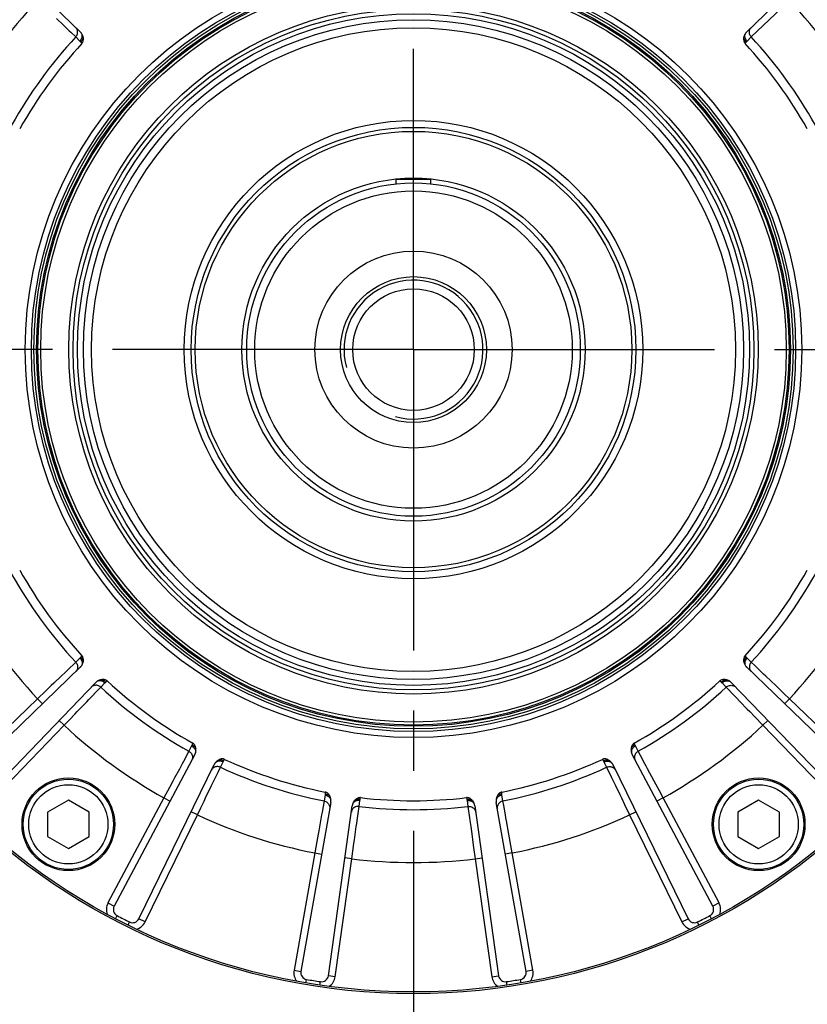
# Model space of a CAD drawing. Header units: millimetres. Extents: x 0 to 420, y 0 to 297.
# Tile 38 of 45: x 311 to 334, y 154 to 183. Entities that reach past the tile are written whole.
import ezdxf
from ezdxf.enums import TextEntityAlignment as Align

# ---------------------------------------------------------------- set-up
doc = ezdxf.new("R2010")
doc.units = ezdxf.units.MM
doc.header["$LTSCALE"] = 23.1
doc.linetypes.add('CENTER', pattern=[0.6, 0.375, -0.075, 0.075, -0.075])
doc.layers.get('0').update_dxf_attribs({"linetype": 'CONTINUOUS'})
for name, color, linetype in [('AXIS', 7, 'CONTINUOUS'), ('COMPONENTS', 7, 'CONTINUOUS'), ('DIMENSION', 7, 'CONTINUOUS')]:
    doc.layers.add(name, color=color, linetype=linetype)
doc.styles.get("Standard").update_dxf_attribs({"font": 'arial.ttf'})
doc.styles.add('TEXTSTYLE_4', font='gdt')
doc.dimstyles.new('DIMSTYLE_2', dxfattribs={"dimtxt": 3, "dimasz": 3, "dimexe": 0.18, "dimexo": 0.0625, "dimgap": 0.09, "dimtad": 1, "dimtih": 1, "dimtoh": 1, "dimlfac": 5, "dimdsep": 46, "dimtxsty": 'STANDARD', "dimblk": '_FILLED', "dimblk1": '_FILLED', "dimblk2": '_FILLED', "dimcen": 0.09, "dimadec": 0, "dimazin": 0, "dimtol": 1, "dimtp": 0.2, "dimtm": 0.2, "dimtfac": 1, "dimtofl": 0, "dimtmove": 0, "dimatfit": 3, "dimldrblk": '_FILLED', "dimfxl": 1, "dimtolj": 1, "dimarcsym": 0})

# ---------------------------------------------------------------- blocks, each defined once
blk = doc.blocks.new('_FILLED')
at = {"color": 0, "linetype": 'BYBLOCK'}
blk.add_solid([(0, 0), (-1, 0.2), (-1, -0.2)], dxfattribs=at)
blk = doc.blocks.new('*D1')
at = {"layer": 'DIMENSION', "color": 2, "linetype": 'CONTINUOUS'}
for p, q in [((286.305, 197.827), (259.991, 197.827)), ((288.305, 197.827), (286.305, 197.827)), ((298.372, 190.588), (288.305, 197.827))]:
    blk.add_line(p, q, dxfattribs=at)
at = {"layer": 'DIMENSION', "color": 2, "linetype": 'CONTINUOUS', "xscale": 3, "yscale": 3, "zscale": 3, "rotation": 324.2840328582}
blk.add_blockref('_FILLED', (298.372, 190.588), dxfattribs=at)
at = {"layer": 'DIMENSION', "color": 2, "linetype": 'CONTINUOUS', "style": 'TEXTSTYLE_4'}
for s, p in [('`', (277.483, 198.577)), ('n', (266.991, 198.577))]:
    blk.add_text(s, height=3, dxfattribs=at).set_placement(p, align=Align.RIGHT)
at = {"layer": 'DIMENSION', "color": 2, "linetype": 'CONTINUOUS'}
for s, p in [('300', (273.983, 198.577)), ('0.2', (283.305, 198.577))]:
    blk.add_text(s, height=3, dxfattribs=at).set_placement(p, align=Align.RIGHT)
blk = doc.blocks.new('*D2')
at = {"layer": 'DIMENSION', "color": 2, "linetype": 'CONTINUOUS'}
for p, q in [((286.305, 197.827), (259.991, 197.827)), ((288.305, 197.827), (286.305, 197.827)), ((298.372, 190.588), (288.305, 197.827))]:
    blk.add_line(p, q, dxfattribs=at)
at = {"layer": 'DIMENSION', "color": 2, "linetype": 'CONTINUOUS', "xscale": 3, "yscale": 3, "zscale": 3, "rotation": 324.2840328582}
blk.add_blockref('_FILLED', (298.372, 190.588), dxfattribs=at)
at = {"layer": 'DIMENSION', "color": 2, "linetype": 'CONTINUOUS', "style": 'TEXTSTYLE_4'}
for s, p in [('`', (277.483, 198.577)), ('n', (266.991, 198.577))]:
    blk.add_text(s, height=3, dxfattribs=at).set_placement(p, align=Align.RIGHT)
at = {"layer": 'DIMENSION', "color": 2, "linetype": 'CONTINUOUS'}
for s, p in [('300', (273.983, 198.577)), ('0.2', (283.305, 198.577))]:
    blk.add_text(s, height=3, dxfattribs=at).set_placement(p, align=Align.RIGHT)

msp = doc.modelspace()

# ---------------------------------------------------------------- linework, layer by layer
at = {"layer": 'AXIS', "color": 2, "linetype": 'CENTER'}
for q in [(322.73009, 204.05723), (291.74775, 173.07489), (353.71243, 173.07489), (322.73009, 142.09255)]:
    msp.add_line((322.73009, 173.07489), q, dxfattribs=at)
msp.add_circle((322.73009, 173.07489), 30, dxfattribs=at)
at = {"layer": 'COMPONENTS', "color": 7, "linetype": 'CONTINUOUS'}
for p, q in [((309.58115, 185.65814), (313.13658, 182.22471)), ((332.3236, 182.22471), (335.87903, 185.65814)), ((323.23009, 177.97489), (322.23009, 177.97489)), ((313.13658, 163.92507), (309.58115, 160.49163)), ((335.87903, 160.49163), (332.32361, 163.92507)), ((310.14684, 159.92595), (313.58027, 163.48137)), ((331.87991, 163.48138), (335.31335, 159.92595)), ((316.43357, 161.40834), (314.11315, 157.04426)), ((331.34704, 157.04426), (329.02662, 161.40833)), ((314.82595, 156.68106), (316.99266, 161.12346)), ((328.46753, 161.12347), (330.63423, 156.68106)), ((312.79652, 160.09532), (312.19652, 159.74891)), ((313.39652, 159.74891), (312.79652, 160.09532)), ((320.34691, 160.03361), (319.48863, 155.16607)), ((320.27878, 155.04092), (320.96666, 159.93544)), ((324.49353, 159.93545), (325.18141, 155.04092)), ((325.97156, 155.16607), (325.11328, 160.0336)), ((332.66366, 160.09532), (332.06366, 159.74891)), ((333.26366, 159.74891), (332.66366, 160.09532)), ((312.19652, 159.74891), (312.19652, 159.05609)), ((313.39652, 159.05609), (313.39652, 159.74891)), ((332.06366, 159.74891), (332.06366, 159.05609)), ((333.26366, 159.05609), (333.26366, 159.74891)), ((312.19652, 159.05609), (312.79652, 158.70968)), ((312.79652, 158.70968), (313.39652, 159.05609)), ((332.06366, 159.05609), (332.66366, 158.70968)), ((332.66366, 158.70968), (333.26366, 159.05609))]:
    msp.add_line(p, q, dxfattribs=at)
at = {"layer": 'COMPONENTS', "color": 9, "linetype": 'CONTINUOUS'}
for p, q in [((332.4537, 182.07786), (333.31161, 182.90191)), ((312.45082, 182.61153), (312.65099, 182.41925)), ((312.65099, 182.41925), (312.81859, 182.25829)), ((312.81859, 182.25829), (312.8659, 182.21285)), ((312.8659, 182.21285), (313.00649, 182.07786)), ((313.00649, 182.07786), (313.12887, 181.95875)), ((332.33131, 181.95875), (332.4537, 182.07786)), ((313.15273, 181.9324), (313.18536, 181.892)), ((332.27483, 181.892), (332.30746, 181.9324)), ((313.12887, 164.19103), (313.00649, 164.07192)), ((313.18536, 164.25778), (313.15273, 164.21738)), ((332.30746, 164.21738), (332.27483, 164.25778)), ((332.4537, 164.07192), (332.33131, 164.19103)), ((313.00649, 164.07192), (312.76671, 163.84167)), ((332.55164, 163.97787), (332.4537, 164.07192)), ((332.74932, 163.78804), (332.55164, 163.97787)), ((312.76671, 163.84167), (312.71072, 163.78791)), ((333.1566, 163.39682), (332.87271, 163.66953)), ((312.37818, 163.46848), (312.30344, 163.39668)), ((313.63308, 163.25334), (313.72712, 163.35128)), ((313.72712, 163.35128), (313.84623, 163.47367)), ((313.87259, 163.49753), (313.91298, 163.53015)), ((331.5472, 163.53015), (331.5876, 163.49753)), ((331.61395, 163.47367), (331.73307, 163.35128)), ((331.73307, 163.35128), (331.96331, 163.11151)), ((313.44325, 163.05566), (313.63308, 163.25334)), ((331.96331, 163.11151), (332.01708, 163.05552)), ((333.55174, 163.01711), (333.39092, 163.17168)), ((311.90845, 163.01711), (309.44222, 160.6355)), ((311.90845, 163.01711), (312.04738, 162.87324)), ((313.05202, 162.64838), (313.32474, 162.93228)), ((333.55174, 163.01711), (333.41281, 162.87324)), ((336.01797, 160.6355), (333.55174, 163.01711)), ((332.33651, 162.72298), (332.40831, 162.64824)), ((310.29071, 159.78702), (312.67231, 162.25324)), ((312.67231, 162.25324), (312.52844, 162.39217)), ((312.67231, 162.25324), (312.82688, 162.41406)), ((332.78788, 162.25324), (332.93174, 162.39217)), ((332.78788, 162.25324), (335.16948, 159.78702)), ((316.34405, 161.6589), (316.26447, 161.50779)), ((316.37715, 161.73983), (316.3586, 161.69133)), ((329.10159, 161.69133), (329.08304, 161.73983)), ((329.19572, 161.50779), (329.11613, 161.6589)), ((316.26447, 161.50779), (316.10757, 161.21472)), ((329.25981, 161.38809), (329.19572, 161.50779)), ((329.38915, 161.14646), (329.25981, 161.38809)), ((316.10757, 161.21472), (316.07094, 161.14629)), ((317.17252, 161.04512), (317.24798, 161.19832)), ((317.26567, 161.22915), (317.29401, 161.27267)), ((328.16618, 161.27267), (328.19451, 161.22915)), ((328.21221, 161.19832), (328.28767, 161.04512)), ((316.99389, 160.67624), (317.11334, 160.92291)), ((317.11334, 160.92291), (317.17252, 161.04512)), ((328.28767, 161.04512), (328.43255, 160.74593)), ((329.6556, 160.64853), (329.46988, 160.99562)), ((315.85339, 160.73973), (315.80449, 160.64835)), ((316.74767, 160.16801), (316.91931, 160.52228)), ((328.43255, 160.74593), (328.46638, 160.67607)), ((320.18434, 160.24424), (320.15535, 160.07594)), ((320.19081, 160.33144), (320.18816, 160.27958)), ((325.27203, 160.27958), (325.26938, 160.33144)), ((325.30484, 160.07594), (325.27584, 160.24424)), ((328.66742, 160.26109), (328.71261, 160.16782)), ((329.91407, 160.1653), (329.80888, 160.362)), ((315.54612, 160.1653), (313.93656, 157.13815)), ((315.54612, 160.1653), (315.72271, 160.0714)), ((320.15535, 160.07594), (320.0967, 159.74873)), ((321.16193, 159.91651), (321.18636, 160.08554)), ((321.19365, 160.12033), (321.20716, 160.17047)), ((324.25303, 160.17047), (324.26653, 160.12033)), ((324.27383, 160.08554), (324.29826, 159.91651)), ((325.3288, 159.94229), (325.30484, 160.07594)), ((325.37715, 159.67252), (325.3288, 159.94229)), ((329.91407, 160.1653), (329.73748, 160.0714)), ((331.52363, 157.13815), (329.91407, 160.1653)), ((315.00571, 156.59339), (316.50865, 159.67486)), ((316.50865, 159.67486), (316.32889, 159.76254)), ((316.50865, 159.67486), (316.60596, 159.87558)), ((320.0967, 159.74873), (320.083, 159.67232)), ((321.10603, 159.51049), (321.14342, 159.782)), ((321.14342, 159.782), (321.16193, 159.91651)), ((324.29826, 159.91651), (324.34359, 159.58719)), ((328.95154, 159.67486), (329.1313, 159.76254)), ((328.95154, 159.67486), (330.45448, 156.59339)), ((324.34359, 159.58719), (324.35418, 159.5103)), ((325.47668, 159.11662), (325.40731, 159.50412)), ((320.00173, 159.21844), (319.98347, 159.11642)), ((321.02891, 158.95104), (321.08268, 159.34101)), ((324.41714, 159.05351), (324.4313, 158.95084)), ((319.88701, 158.57717), (319.29167, 155.2008)), ((319.88701, 158.57717), (320.08397, 158.54244)), ((320.95398, 158.40818), (320.9845, 158.62914)), ((325.57317, 158.57717), (325.37621, 158.54244)), ((325.57317, 158.57717), (325.53392, 158.79674)), ((326.16852, 155.2008), (325.57317, 158.57717)), ((320.47683, 155.01309), (320.95398, 158.40818)), ((320.95398, 158.40818), (320.75593, 158.43601)), ((324.50621, 158.40818), (324.70426, 158.43601)), ((324.50621, 158.40818), (324.98335, 155.01309)), ((313.93656, 157.13815), (314.11315, 157.04426)), ((331.52363, 157.13815), (331.34704, 157.04426)), ((314.15061, 156.68457), (314.19699, 156.77317)), ((314.51294, 156.49995), (314.55736, 156.58955)), ((315.00571, 156.59339), (314.82595, 156.68106)), ((330.45448, 156.59339), (330.63423, 156.68106)), ((330.94724, 156.49995), (330.90283, 156.58955)), ((331.30958, 156.68457), (331.2632, 156.77317)), ((319.29167, 155.2008), (319.48863, 155.16607)), ((326.16852, 155.2008), (325.97156, 155.16607)), ((319.63541, 154.83557), (319.65213, 154.93416)), ((320.03706, 154.77195), (320.05161, 154.87089)), ((320.47683, 155.01309), (320.27878, 155.04092)), ((324.98335, 155.01309), (325.18141, 155.04092)), ((325.42313, 154.77195), (325.40857, 154.87089)), ((325.82478, 154.83557), (325.80805, 154.93416))]:
    msp.add_line(p, q, dxfattribs=at)
at = {"layer": 'COMPONENTS', "color": 2, "linetype": 'CONTINUOUS'}
for p, q in [((322.23009, 177.84829), (322.23009, 177.97489)), ((323.23009, 177.84829), (323.23009, 177.97489))]:
    msp.add_line(p, q, dxfattribs=at)
at = {"layer": 'COMPONENTS', "color": 9, "linetype": 'CONTINUOUS'}
for points in [[(313.0065, 182.07785), (313.02288, 182.09781), (313.03666, 182.11959), (313.04761, 182.14283), (313.05555, 182.16714), (313.06034, 182.19212), (313.0619, 182.21735), (313.06021, 182.24241), (313.05529, 182.26688), (313.04723, 182.29036), (313.03616, 182.31244), (313.02227, 182.33277), (313.00579, 182.35101)], [(332.4537, 182.07787), (332.43732, 182.09782), (332.42354, 182.1196), (332.41259, 182.14284), (332.40465, 182.16715), (332.39986, 182.19213), (332.3983, 182.21736), (332.39999, 182.24241), (332.40491, 182.26688), (332.41296, 182.29036), (332.42403, 182.31245), (332.43792, 182.33278), (332.4544, 182.35101)], [(313.12887, 181.95875), (313.14316, 181.97529), (313.1559, 181.99291), (313.16695, 182.01139), (313.17616, 182.0305), (313.18345, 182.05003), (313.1887, 182.06973), (313.19187, 182.08938), (313.19291, 182.10873), (313.19182, 182.12755), (313.1886, 182.14563), (313.18329, 182.16273), (313.17596, 182.17867)], [(313.15273, 181.9324), (313.17161, 181.9526), (313.188, 181.97437), (313.2016, 181.99729), (313.21213, 182.02091), (313.2194, 182.04478), (313.22325, 182.06843)], [(332.30746, 181.93239), (332.28858, 181.9526), (332.27218, 181.97437), (332.25858, 181.99729), (332.24805, 182.02091), (332.24078, 182.04478), (332.23693, 182.06844)], [(332.33131, 181.95874), (332.31703, 181.97529), (332.30428, 181.99291), (332.29324, 182.01139), (332.28402, 182.0305), (332.27674, 182.05003), (332.27148, 182.06973), (332.26831, 182.08938), (332.26727, 182.10873), (332.26837, 182.12755), (332.27159, 182.14563), (332.2769, 182.16273), (332.28423, 182.17867)], [(313.12887, 181.95875), (313.13285, 181.95482), (313.13683, 181.9507), (313.1408, 181.9464), (313.14478, 181.94192), (313.14875, 181.93725), (313.15273, 181.9324)], [(332.30746, 181.9324), (332.31145, 181.93727), (332.31543, 181.94195), (332.31941, 181.94643), (332.32338, 181.95073), (332.32735, 181.95483), (332.33131, 181.95875)], [(313.15273, 164.21738), (313.14874, 164.21251), (313.14476, 164.20783), (313.14078, 164.20334), (313.13681, 164.19905), (313.13284, 164.19494), (313.12887, 164.19103)], [(313.12888, 164.19103), (313.14316, 164.17449), (313.1559, 164.15687), (313.16695, 164.13839), (313.17617, 164.11928), (313.18345, 164.09975), (313.1887, 164.08004), (313.19187, 164.0604), (313.19291, 164.04105), (313.19182, 164.02222), (313.1886, 164.00415), (313.18329, 163.98704), (313.17596, 163.97111)], [(313.15273, 164.21738), (313.17161, 164.19718), (313.18801, 164.17541), (313.2016, 164.15249), (313.21214, 164.12886), (313.2194, 164.10499), (313.22326, 164.08134)], [(332.30746, 164.21738), (332.28858, 164.19718), (332.27218, 164.1754), (332.25859, 164.15249), (332.24806, 164.12886), (332.24079, 164.105), (332.23693, 164.08135)], [(332.33131, 164.19103), (332.31703, 164.17448), (332.30429, 164.15687), (332.29324, 164.13839), (332.28402, 164.11927), (332.27674, 164.09975), (332.27149, 164.08004), (332.26832, 164.0604), (332.26728, 164.04105), (332.26837, 164.02222), (332.27159, 164.00415), (332.2769, 163.98704), (332.28423, 163.97111)], [(332.33131, 164.19103), (332.32733, 164.19496), (332.32336, 164.19907), (332.31938, 164.20337), (332.31541, 164.20786), (332.31143, 164.21253), (332.30746, 164.21738)], [(313.00648, 164.07191), (313.02287, 164.05196), (313.03665, 164.03018), (313.0476, 164.00694), (313.05553, 163.98263), (313.06032, 163.95765), (313.06188, 163.93242), (313.06019, 163.90736), (313.05528, 163.88289), (313.04722, 163.85942), (313.03616, 163.83733), (313.02227, 163.817), (313.00579, 163.79877)], [(332.45369, 164.07192), (332.43731, 164.05197), (332.42352, 164.03019), (332.41257, 164.00695), (332.40464, 163.98264), (332.39985, 163.95766), (332.39829, 163.93243), (332.39998, 163.90737), (332.4049, 163.8829), (332.41296, 163.85942), (332.42403, 163.83733), (332.43792, 163.817), (332.4544, 163.79877)], [(312.71072, 163.78791), (312.58729, 163.66934), (312.37818, 163.46848)], [(332.87271, 163.66953), (332.80919, 163.73053), (332.74932, 163.78804)], [(312.30344, 163.39668), (312.14857, 163.24787), (311.90845, 163.01711)], [(313.72713, 163.35129), (313.70717, 163.36768), (313.68539, 163.38146), (313.66215, 163.39241), (313.63784, 163.40034), (313.61286, 163.40513), (313.58763, 163.40669), (313.56257, 163.405), (313.5381, 163.40008), (313.51462, 163.39202), (313.49254, 163.38096), (313.47221, 163.36707), (313.45397, 163.35058)], [(313.84623, 163.47367), (313.82969, 163.48795), (313.81207, 163.50069), (313.79359, 163.51174), (313.77448, 163.52096), (313.75495, 163.52824), (313.73525, 163.5335), (313.7156, 163.53666), (313.69625, 163.53771), (313.67743, 163.53661), (313.65935, 163.53339), (313.64225, 163.52808), (313.62631, 163.52075)], [(313.87259, 163.49752), (313.85238, 163.5164), (313.83061, 163.5328), (313.80769, 163.54639), (313.78407, 163.55693), (313.7602, 163.56419), (313.73655, 163.56805)], [(313.84623, 163.47367), (313.85016, 163.47765), (313.85428, 163.48162), (313.85858, 163.4856), (313.86306, 163.48957), (313.86773, 163.49355), (313.87259, 163.49753)], [(331.5876, 163.49753), (331.6078, 163.51641), (331.62958, 163.5328), (331.6525, 163.5464), (331.67612, 163.55693), (331.69999, 163.5642), (331.72364, 163.56806)], [(331.5876, 163.49753), (331.59247, 163.49353), (331.59715, 163.48955), (331.60164, 163.48557), (331.60593, 163.4816), (331.61004, 163.47763), (331.61395, 163.47367)], [(331.61395, 163.47367), (331.6305, 163.48796), (331.64811, 163.5007), (331.66659, 163.51174), (331.68571, 163.52096), (331.70523, 163.52824), (331.72494, 163.5335), (331.74458, 163.53667), (331.76393, 163.53771), (331.78276, 163.53661), (331.80083, 163.53339), (331.81794, 163.52808), (331.83387, 163.52075)], [(331.73307, 163.35128), (331.75303, 163.36766), (331.7748, 163.38144), (331.79804, 163.39239), (331.82235, 163.40033), (331.84733, 163.40512), (331.87256, 163.40668), (331.89762, 163.40499), (331.92209, 163.40008), (331.94556, 163.39202), (331.96765, 163.38095), (331.98798, 163.36706), (332.00622, 163.35058)], [(333.39092, 163.17168), (333.23326, 163.32315), (333.1566, 163.39682)], [(313.32474, 162.93228), (313.38573, 162.99579), (313.44325, 163.05566)], [(332.01708, 163.05552), (332.13564, 162.93208), (332.33651, 162.72298)], [(312.82688, 162.41406), (312.97835, 162.57172), (313.05202, 162.64838)], [(332.40831, 162.64824), (332.55712, 162.49337), (332.78788, 162.25324)], [(316.3586, 161.69133), (316.35631, 161.68546), (316.35397, 161.67978), (316.35157, 161.67429), (316.34912, 161.66898), (316.34662, 161.66385), (316.34405, 161.6589)], [(316.34406, 161.6589), (316.36275, 161.64758), (316.38032, 161.63476), (316.39653, 161.6206), (316.41121, 161.60527), (316.42417, 161.58895), (316.43525, 161.57183), (316.44434, 161.55413), (316.45131, 161.53605), (316.45608, 161.5178), (316.4586, 161.49962), (316.45884, 161.48171), (316.45679, 161.46429)], [(316.3586, 161.69133), (316.3828, 161.67795), (316.40512, 161.66231), (316.42513, 161.64471), (316.44245, 161.6255), (316.45674, 161.60505), (316.46772, 161.58374)], [(329.10159, 161.69133), (329.07739, 161.67795), (329.05507, 161.66231), (329.03506, 161.64471), (329.01774, 161.6255), (329.00346, 161.60505), (328.99248, 161.58375)], [(329.11613, 161.6589), (329.09743, 161.64757), (329.07987, 161.63476), (329.06366, 161.6206), (329.04898, 161.60527), (329.03602, 161.58894), (329.02494, 161.57183), (329.01585, 161.55413), (329.00888, 161.53604), (329.00411, 161.5178), (329.00159, 161.49962), (329.00135, 161.48171), (329.00339, 161.46429)], [(329.11613, 161.6589), (329.11356, 161.66386), (329.11105, 161.66901), (329.1086, 161.67432), (329.10621, 161.67981), (329.10387, 161.68548), (329.10159, 161.69133)], [(316.26446, 161.50779), (316.28621, 161.49387), (316.30605, 161.47742), (316.32364, 161.4587), (316.3387, 161.43803), (316.35098, 161.41576), (316.36026, 161.39225), (316.36639, 161.36789), (316.36928, 161.3431), (316.36887, 161.31828), (316.36517, 161.29386), (316.35825, 161.27023), (316.34821, 161.2478)], [(329.19571, 161.5078), (329.17397, 161.49389), (329.15413, 161.47743), (329.13653, 161.45871), (329.12147, 161.43804), (329.1092, 161.41577), (329.09992, 161.39225), (329.09378, 161.3679), (329.0909, 161.3431), (329.09131, 161.31829), (329.09501, 161.29386), (329.10194, 161.27023), (329.11198, 161.2478)], [(316.07094, 161.14629), (315.99018, 160.99538), (315.85339, 160.73973)], [(317.24798, 161.19832), (317.22783, 161.20679), (317.20714, 161.21347), (317.18615, 161.21826), (317.16512, 161.22112), (317.1443, 161.22202), (317.12394, 161.22093), (317.10428, 161.21787), (317.08555, 161.21288), (317.06799, 161.20602), (317.05179, 161.19737), (317.03716, 161.18704), (317.02428, 161.17514)], [(317.26567, 161.22915), (317.24062, 161.24087), (317.21485, 161.24973), (317.18885, 161.25558), (317.16313, 161.25829), (317.13819, 161.25783), (317.1145, 161.25419)], [(317.24798, 161.19832), (317.25049, 161.20332), (317.25317, 161.20837), (317.25603, 161.21348), (317.25907, 161.21865), (317.26228, 161.22387), (317.26567, 161.22915)], [(328.19451, 161.22916), (328.21956, 161.24087), (328.24534, 161.24973), (328.27134, 161.25558), (328.29706, 161.2583), (328.322, 161.25783), (328.34569, 161.25419)], [(328.19451, 161.22915), (328.19792, 161.22385), (328.20113, 161.21862), (328.20417, 161.21345), (328.20703, 161.20835), (328.20971, 161.2033), (328.21221, 161.19832)], [(328.2122, 161.19833), (328.23235, 161.2068), (328.25305, 161.21347), (328.27403, 161.21827), (328.29506, 161.22113), (328.31588, 161.22202), (328.33625, 161.22093), (328.35591, 161.21787), (328.37464, 161.21288), (328.3922, 161.20602), (328.40839, 161.19737), (328.42302, 161.18704), (328.43591, 161.17514)], [(329.46988, 160.99562), (329.42832, 161.07326), (329.38915, 161.14646)], [(317.17252, 161.04513), (317.14848, 161.05455), (317.12351, 161.06092), (317.09802, 161.06416), (317.07245, 161.06419), (317.04721, 161.06102), (317.02273, 161.05471), (316.99942, 161.04536), (316.97767, 161.03312), (316.95783, 161.0182), (316.94025, 161.00085), (316.9252, 160.98136), (316.91295, 160.96004)], [(328.28767, 161.04511), (328.31171, 161.05453), (328.33668, 161.06091), (328.36217, 161.06414), (328.38774, 161.06417), (328.41298, 161.06101), (328.43746, 161.0547), (328.46077, 161.04535), (328.48252, 161.03311), (328.50235, 161.01819), (328.51994, 161.00085), (328.53499, 160.98135), (328.54724, 160.96005)], [(315.80449, 160.64835), (315.70319, 160.45897), (315.54612, 160.1653)], [(316.91931, 160.52228), (316.95769, 160.60153), (316.99389, 160.67624)], [(328.46638, 160.67607), (328.541, 160.52203), (328.66742, 160.26109)], [(329.80888, 160.362), (329.70575, 160.55478), (329.6556, 160.64853)], [(320.18816, 160.27958), (320.1878, 160.27334), (320.18733, 160.26724), (320.18675, 160.26128), (320.18606, 160.25547), (320.18526, 160.24978), (320.18434, 160.24424)], [(320.18435, 160.24424), (320.20563, 160.23926), (320.22629, 160.23249), (320.24609, 160.22404), (320.26478, 160.21399), (320.28215, 160.20247), (320.29798, 160.18962), (320.31209, 160.17559), (320.32431, 160.16055), (320.33449, 160.14467), (320.34251, 160.12816), (320.34827, 160.1112), (320.3517, 160.094)], [(320.18816, 160.27958), (320.21531, 160.27433), (320.24137, 160.26636), (320.26584, 160.25581), (320.28825, 160.24289), (320.30815, 160.22785), (320.32518, 160.21098)], [(325.27584, 160.24424), (325.25456, 160.23925), (325.2339, 160.23249), (325.2141, 160.22403), (325.19541, 160.21399), (325.17804, 160.20247), (325.1622, 160.18962), (325.14809, 160.17559), (325.13588, 160.16054), (325.1257, 160.14467), (325.11768, 160.12815), (325.11192, 160.1112), (325.10848, 160.094)], [(325.27203, 160.27958), (325.24488, 160.27433), (325.21882, 160.26636), (325.19435, 160.2558), (325.17195, 160.24289), (325.15204, 160.22785), (325.13502, 160.21098)], [(325.27584, 160.24424), (325.27493, 160.24976), (325.27414, 160.25542), (325.27345, 160.26124), (325.27287, 160.2672), (325.27239, 160.27332), (325.27203, 160.27958)], [(316.60596, 159.87558), (316.7013, 160.07233), (316.74767, 160.16801)], [(320.15534, 160.07593), (320.18033, 160.06942), (320.20428, 160.0599), (320.2268, 160.04754)], [(320.2268, 160.04754), (320.24751, 160.03253), (320.26606, 160.01514), (320.28216, 159.99565), (320.29552, 159.97438), (320.30592, 159.9517), (320.3132, 159.92797)], [(321.18636, 160.08554), (321.16457, 160.08737), (321.14283, 160.08732), (321.12139, 160.0854), (321.10051, 160.08162), (321.08043, 160.07603), (321.0614, 160.0687), (321.04365, 160.05972), (321.02738, 160.04919), (321.01279, 160.03724), (321.00006, 160.02401), (320.98934, 160.00966), (320.98076, 159.99436)], [(321.19365, 160.12033), (321.16621, 160.12372), (321.13896, 160.12419), (321.11243, 160.12172), (321.08713, 160.11635), (321.06355, 160.1082), (321.04215, 160.09742)], [(321.18636, 160.08554), (321.1872, 160.09107), (321.18819, 160.0967), (321.18933, 160.10244), (321.19062, 160.10829), (321.19206, 160.11425), (321.19365, 160.12033)], [(324.26653, 160.12033), (324.29398, 160.12373), (324.32123, 160.12419), (324.34776, 160.12172), (324.37307, 160.11636), (324.39665, 160.10821), (324.41805, 160.09742)], [(324.26653, 160.12033), (324.26813, 160.11423), (324.26957, 160.10826), (324.27087, 160.10241), (324.27201, 160.09667), (324.27299, 160.09105), (324.27383, 160.08554)], [(324.27383, 160.08554), (324.29561, 160.08737), (324.31735, 160.08733), (324.3388, 160.0854), (324.35968, 160.08162), (324.37976, 160.07604), (324.39879, 160.06871), (324.41654, 160.05972), (324.43281, 160.04919), (324.4474, 160.03724), (324.46012, 160.02401), (324.47084, 160.00966), (324.47942, 159.99436)], [(325.23338, 160.04755), (325.21267, 160.03255), (325.19412, 160.01515), (325.17802, 159.99566), (325.16466, 159.97439), (325.15426, 159.9517), (325.14698, 159.92797)], [(325.30484, 160.07595), (325.27985, 160.06944), (325.2559, 160.05992), (325.23338, 160.04755)], [(328.71261, 160.16782), (328.80628, 159.97455), (328.95154, 159.67486)], [(320.083, 159.67232), (320.05283, 159.50385), (320.00173, 159.21844)], [(320.3132, 159.92797), (320.31723, 159.9036), (320.31795, 159.87898), (320.31533, 159.85454)], [(320.96607, 159.82457), (320.9547, 159.80263), (320.94642, 159.77945), (320.94136, 159.75539)], [(321.16193, 159.91652), (321.13615, 159.91805), (321.11043, 159.9164), (321.0852, 159.9116), (321.06086, 159.90373), (321.03784, 159.89292), (321.01651, 159.87935), (320.99723, 159.86325), (320.98032, 159.84489), (320.96607, 159.82457)], [(324.29826, 159.91651), (324.32403, 159.91803), (324.34975, 159.91638), (324.37499, 159.91158), (324.39932, 159.90371), (324.42235, 159.8929), (324.44367, 159.87934), (324.46295, 159.86324), (324.47986, 159.84488), (324.49412, 159.82456)], [(324.49412, 159.82456), (324.50548, 159.80263), (324.51377, 159.77944), (324.51883, 159.75539)], [(325.14698, 159.92797), (325.14295, 159.9036), (325.14224, 159.87899), (325.14486, 159.85454)], [(325.40731, 159.50412), (325.39178, 159.5908), (325.37715, 159.67252)], [(321.08268, 159.34101), (321.09469, 159.42825), (321.10603, 159.51049)], [(324.35418, 159.5103), (324.37755, 159.34074), (324.41714, 159.05351)], [(319.98347, 159.11642), (319.94564, 158.905), (319.88701, 158.57717)], [(325.53392, 158.79674), (325.49541, 159.01196), (325.47668, 159.11662)], [(320.9845, 158.62914), (321.01438, 158.84572), (321.02891, 158.95104)], [(324.4313, 158.95084), (324.46066, 158.73808), (324.50621, 158.40818)]]:
    msp.add_lwpolyline(points, dxfattribs=at)
at = {"layer": 'COMPONENTS', "color": 7, "linetype": 'CONTINUOUS'}
for points in [[(313.17596, 182.17866), (313.17004, 182.18681), (313.16386, 182.19477), (313.15742, 182.20254), (313.15073, 182.21012), (313.14378, 182.21751), (313.13658, 182.22471)], [(313.22325, 182.06845), (313.21871, 182.08794), (313.21284, 182.10699), (313.20562, 182.12558), (313.19707, 182.14373), (313.18719, 182.16142), (313.17596, 182.17866)], [(313.18536, 181.892), (313.1975, 181.90744), (313.20763, 181.92407), (313.21575, 181.94188), (313.22184, 181.96106), (313.22592, 181.98142), (313.22809, 182.0024), (313.22839, 182.0238), (313.22677, 182.04582), (313.22325, 182.06845)], [(332.23694, 182.06848), (332.23341, 182.04585), (332.2318, 182.02383), (332.23209, 182.00242), (332.23426, 181.98144), (332.23834, 181.96108), (332.24443, 181.94189), (332.25256, 181.92408), (332.26269, 181.90744), (332.27483, 181.89199)], [(332.28423, 182.17867), (332.27303, 182.1615), (332.26316, 182.14385), (332.25462, 182.12572), (332.2474, 182.10712), (332.24151, 182.08803), (332.23694, 182.06848)], [(332.3236, 182.2247), (332.3165, 182.21762), (332.30962, 182.21031), (332.30295, 182.20275), (332.29649, 182.19496), (332.29025, 182.18693), (332.28423, 182.17867)], [(313.22325, 164.0813), (313.22677, 164.10393), (313.22839, 164.12595), (313.22809, 164.14735), (313.22592, 164.16833), (313.22184, 164.1887), (313.21575, 164.20789), (313.20763, 164.2257), (313.1975, 164.24233), (313.18536, 164.25778)], [(332.27483, 164.25778), (332.26269, 164.24233), (332.25256, 164.22571), (332.24444, 164.2079), (332.23835, 164.18872), (332.23427, 164.16835), (332.23209, 164.14738), (332.2318, 164.12598), (332.23341, 164.10396), (332.23694, 164.08133)], [(313.13658, 163.92507), (313.14368, 163.93215), (313.15057, 163.93947), (313.15724, 163.94702), (313.1637, 163.95482), (313.16993, 163.96284), (313.17596, 163.97111)], [(313.17596, 163.97111), (313.18715, 163.98828), (313.19702, 164.00593), (313.20557, 164.02406), (313.21279, 164.04266), (313.21868, 164.06174), (313.22325, 164.0813)], [(332.23694, 164.08133), (332.24147, 164.06184), (332.24735, 164.04279), (332.25456, 164.0242), (332.26311, 164.00605), (332.273, 163.98836), (332.28423, 163.97111)], [(332.28423, 163.97111), (332.29015, 163.96297), (332.29633, 163.95501), (332.30276, 163.94724), (332.30946, 163.93966), (332.3164, 163.93227), (332.32361, 163.92507)], [(313.62632, 163.52076), (313.61817, 163.51483), (313.61021, 163.50865), (313.60244, 163.50222), (313.59486, 163.49553), (313.58747, 163.48858), (313.58027, 163.48137)], [(313.73654, 163.56805), (313.71704, 163.56351), (313.698, 163.55763), (313.6794, 163.55042), (313.66126, 163.54187), (313.64356, 163.53198), (313.62632, 163.52076)], [(313.91299, 163.53015), (313.89754, 163.54229), (313.88091, 163.55242), (313.8631, 163.56055), (313.84392, 163.56663), (313.82356, 163.57072), (313.80258, 163.57289), (313.78118, 163.57318), (313.75917, 163.57157), (313.73654, 163.56805)], [(331.72368, 163.56804), (331.70105, 163.57157), (331.67903, 163.57318), (331.65763, 163.57289), (331.63665, 163.57072), (331.61628, 163.56664), (331.5971, 163.56055), (331.57928, 163.55242), (331.56265, 163.54229), (331.5472, 163.53015)], [(331.83387, 163.52075), (331.8167, 163.53195), (331.79905, 163.54182), (331.78092, 163.55036), (331.76232, 163.55758), (331.74324, 163.56348), (331.72368, 163.56804)], [(331.87991, 163.48138), (331.87283, 163.48848), (331.86551, 163.49537), (331.85796, 163.50204), (331.85017, 163.50849), (331.84214, 163.51473), (331.83387, 163.52075)], [(316.46772, 161.5837), (316.46408, 161.60631), (316.45881, 161.62775), (316.45192, 161.64802), (316.44337, 161.6673), (316.43319, 161.68541), (316.42147, 161.70178), (316.40824, 161.71621), (316.39346, 161.72889), (316.37714, 161.73984)], [(329.08304, 161.73984), (329.06672, 161.7289), (329.05195, 161.71621), (329.03872, 161.70178), (329.027, 161.68542), (329.01683, 161.66732), (329.00828, 161.64804), (329.00139, 161.62778), (328.99612, 161.60634), (328.99248, 161.58373)], [(316.43357, 161.40834), (316.43815, 161.41729), (316.44244, 161.42639), (316.44645, 161.43565), (316.45018, 161.44504), (316.45363, 161.45459), (316.45679, 161.46429)], [(316.45679, 161.46429), (316.46213, 161.48408), (316.46607, 161.50392), (316.46859, 161.5238), (316.46971, 161.54373), (316.46942, 161.56369), (316.46772, 161.5837)], [(328.99248, 161.58373), (328.99077, 161.56377), (328.99047, 161.54383), (328.99159, 161.52392), (328.99411, 161.50402), (328.99805, 161.48415), (329.00339, 161.4643)], [(329.00339, 161.4643), (329.0065, 161.45473), (329.00992, 161.44526), (329.01363, 161.43588), (329.01766, 161.4266), (329.02199, 161.41742), (329.02662, 161.40833)], [(317.02428, 161.17515), (317.01837, 161.16701), (317.01271, 161.15868), (317.00731, 161.15016), (317.00217, 161.14145), (316.99728, 161.13255), (316.99266, 161.12346)], [(317.11449, 161.25418), (317.09735, 161.24384), (317.08105, 161.23237), (317.06559, 161.21976), (317.05098, 161.20602), (317.03721, 161.19115), (317.02428, 161.17515)], [(317.29401, 161.27267), (317.27557, 161.27944), (317.25662, 161.28394), (317.23718, 161.28616), (317.21705, 161.28602), (317.19643, 161.28361), (317.17581, 161.2792), (317.15536, 161.27286), (317.13492, 161.26453), (317.11449, 161.25418)], [(328.34573, 161.25417), (328.32529, 161.26452), (328.30485, 161.27286), (328.28441, 161.27919), (328.26378, 161.28361), (328.24315, 161.28602), (328.22302, 161.28616), (328.20357, 161.28394), (328.18462, 161.27944), (328.16617, 161.27267)], [(328.43591, 161.17514), (328.42304, 161.1911), (328.4093, 161.20594), (328.39471, 161.21967), (328.37924, 161.23228), (328.36292, 161.24378), (328.34573, 161.25417)], [(328.46753, 161.12347), (328.46299, 161.13241), (328.45816, 161.14122), (328.45303, 161.1499), (328.44762, 161.15845), (328.44191, 161.16686), (328.43591, 161.17514)], [(320.32519, 160.21093), (320.31474, 160.23131), (320.30311, 160.25008), (320.29029, 160.26722), (320.2762, 160.28292), (320.26093, 160.297), (320.24473, 160.30895), (320.22769, 160.31858), (320.20972, 160.32608), (320.19081, 160.33144)], [(325.26938, 160.33144), (325.25048, 160.32608), (325.23251, 160.31858), (325.21547, 160.30895), (325.19927, 160.29701), (325.184, 160.28294), (325.16992, 160.26725), (325.1571, 160.2501), (325.14546, 160.23134), (325.13501, 160.21097)], [(320.3517, 160.094), (320.35067, 160.11447), (320.34828, 160.13455), (320.34454, 160.15424), (320.33944, 160.17353), (320.33299, 160.19243), (320.32519, 160.21093)], [(320.34691, 160.03361), (320.34849, 160.04351), (320.34976, 160.05348), (320.35072, 160.06351), (320.35136, 160.07361), (320.35169, 160.08377), (320.3517, 160.094)], [(320.98076, 159.99437), (320.97766, 159.9848), (320.97485, 159.97513), (320.97235, 159.96536), (320.97015, 159.95549), (320.96825, 159.94552), (320.96666, 159.93544)], [(321.04213, 160.09741), (321.02903, 160.08228), (321.01707, 160.06633), (321.00627, 160.04957), (320.99662, 160.03198), (320.98811, 160.01358), (320.98076, 159.99437)], [(321.20716, 160.17047), (321.18752, 160.17121), (321.1681, 160.16963), (321.14891, 160.16573), (321.12981, 160.15937), (321.11092, 160.15069), (321.09267, 160.14012), (321.07519, 160.12778), (321.05835, 160.11355), (321.04213, 160.09741)], [(324.41808, 160.09739), (324.40184, 160.11354), (324.38498, 160.12779), (324.36749, 160.14014), (324.34924, 160.15071), (324.33036, 160.15938), (324.31126, 160.16573), (324.29207, 160.16963), (324.27266, 160.17121), (324.25303, 160.17047)], [(324.47942, 159.99436), (324.47211, 160.01352), (324.46364, 160.03187), (324.45399, 160.04944), (324.44319, 160.06622), (324.43121, 160.0822), (324.41808, 160.09739)], [(324.49353, 159.93545), (324.49197, 159.94536), (324.4901, 159.95523), (324.48791, 159.96506), (324.4854, 159.97487), (324.48257, 159.98463), (324.47942, 159.99436)], [(325.13501, 160.21097), (325.12722, 160.19252), (325.12078, 160.17366), (325.11569, 160.15438), (325.11194, 160.13467), (325.10954, 160.11455), (325.10849, 160.094)], [(325.10849, 160.094), (325.10849, 160.08394), (325.10881, 160.07388), (325.10945, 160.06381), (325.1104, 160.05375), (325.11168, 160.04368), (325.11328, 160.0336)]]:
    msp.add_lwpolyline(points, dxfattribs=at)
for centre, radius in [((322.73009, 173.07489), 22.6), ((322.73009, 173.07489), 18.55), ((322.73009, 173.07489), 18.5), ((322.73009, 173.07489), 11.1732), ((322.73009, 173.07489), 11), ((322.73009, 173.07489), 10.8125), ((322.73009, 173.07489), 9.92), ((322.73009, 173.07489), 9.8), ((322.73009, 173.07489), 9.6725), ((322.73009, 173.07489), 9.5), ((322.73009, 173.07489), 9.26906), ((322.73009, 173.07489), 6.6), ((322.73009, 173.07489), 6.4), ((322.73009, 173.07489), 6.28453), ((322.73009, 173.07489), 4.8), ((322.73009, 173.07489), 4.56906), ((322.73009, 173.07489), 2.83901), ((322.73009, 173.07489), 2.1), ((322.73009, 173.07489), 1.75), ((312.79652, 159.4025), 1.334), ((312.79652, 159.4025), 1.3), ((312.79652, 159.4025), 1.14), ((332.66366, 159.4025), 1.334), ((332.66366, 159.4025), 1.3), ((332.66366, 159.4025), 1.14)]:
    msp.add_circle(centre, radius, dxfattribs=at)
at = {"layer": 'COMPONENTS', "color": 9, "linetype": 'CONTINUOUS'}
for radius in [10.925, 10.85, 10.73, 4.94]:
    msp.add_circle((322.73009, 173.07489), radius, dxfattribs=at)
for centre, radius, start, end in [((322.73009, 173.07489), 14.77386, 137.09521, 150.90479), ((322.73009, 173.07489), 14.77386, 29.09521, 42.90479), ((322.73009, 173.07489), 13.25149, 137.203759, 150.796241), ((322.73009, 173.07489), 13.25149, 29.203759, 42.79624), ((322.73009, 173.07489), 13.25149, 209.203759, 222.79624), ((322.73009, 173.07489), 13.25149, 317.203759, 330.796241), ((322.73009, 173.07489), 14.77386, 209.09521, 222.90479), ((322.73009, 173.07489), 14.77386, 317.09521, 330.90479), ((322.73009, 173.07489), 13.25149, 227.203759, 240.79624), ((322.73009, 173.07489), 13.25149, 299.203759, 312.79624), ((322.73009, 173.07489), 14.77386, 227.09521, 240.90479), ((322.73009, 173.07489), 14.77386, 299.09521, 312.90479), ((322.73009, 173.07489), 13.25149, 245.203759, 258.79624), ((322.73009, 173.07489), 13.25149, 281.203759, 294.79624), ((322.73009, 173.07489), 14.77386, 245.09521, 258.90479), ((322.73009, 173.07489), 13.25149, 263.203759, 276.79624), ((322.73009, 173.07489), 14.77386, 281.09521, 294.90479), ((322.73009, 173.07489), 14.77386, 263.09521, 276.90479), ((314.28974, 156.95036), 0.4, 152, 200.545887), ((331.17045, 156.95036), 0.4, 339.454113, 28), ((314.64619, 156.76874), 0.4, 285.454113, 334), ((330.81399, 156.76874), 0.4, 206, 254.545887), ((319.68559, 155.13134), 0.4, 170, 218.545887), ((325.7746, 155.13134), 0.4, 321.454113, 10), ((320.08073, 155.06876), 0.4, 303.454113, 352), ((325.37946, 155.06876), 0.4, 188, 236.545887)]:
    msp.add_arc(centre, radius, start, end, dxfattribs=at)
at = {"layer": 'COMPONENTS', "color": 7, "linetype": 'CONTINUOUS'}
for centre, radius, start, end in [((322.73009, 173.07489), 12.99397, 137.26928, 150.73071), ((322.73009, 173.07489), 12.99397, 29.269224, 42.730707), ((322.73009, 173.07489), 12.99397, 209.269224, 222.730707), ((322.73009, 173.07489), 12.99397, 317.26928, 330.73071), ((322.73009, 173.07489), 12.99397, 227.269281, 240.730707), ((322.73009, 173.07489), 12.99397, 299.269281, 312.730707), ((322.73009, 173.07489), 12.99397, 245.269281, 258.730755), ((322.73009, 173.07489), 12.99397, 281.269281, 294.730707), ((322.73009, 173.07489), 12.99397, 263.269281, 276.730707), ((314.28974, 156.95036), 0.2, 152, 242.370267), ((331.17045, 156.95036), 0.2, 297.629733, 28), ((322.73009, 173.07489), 18.4, 242.370267, 243.629733), ((314.64619, 156.76874), 0.2, 243.629733, 334), ((330.81399, 156.76874), 0.2, 206, 296.370267), ((322.73009, 173.07489), 18.4, 296.370267, 297.629733), ((319.68559, 155.13134), 0.2, 170, 260.370267), ((325.7746, 155.13134), 0.2, 279.629733, 10), ((322.73009, 173.07489), 18.4, 260.370267, 261.629733), ((320.08073, 155.06876), 0.2, 261.629733, 352), ((325.37946, 155.06876), 0.2, 188, 278.370267), ((322.73009, 173.07489), 18.4, 278.370267, 279.629733)]:
    msp.add_arc(centre, radius, start, end, dxfattribs=at)
at = {"layer": 'COMPONENTS', "color": 2, "linetype": 'CONTINUOUS'}
msp.add_arc((322.73009, 173.07489), 2, 255, 195, dxfattribs=at)

# ---------------------------------------------------------------- dimensions: what is measured, and where the dimension line sits
at = {"layer": 'DIMENSION', "color": 2, "linetype": 'CONTINUOUS'}
for picture in ['*D1', '*D2']:
    dim = msp.add_diameter_dim_2p(p1=(298.37247, 190.58791), p2=(347.08772, 155.56186), dimstyle='DIMSTYLE_2', dxfattribs=at)
    dim.commit()
    dim.dimension.update_dxf_attribs({"geometry": picture, "text_midpoint": (268.23689, 200.07657), "dimtype": 163})

doc.saveas('drawing.dxf')
